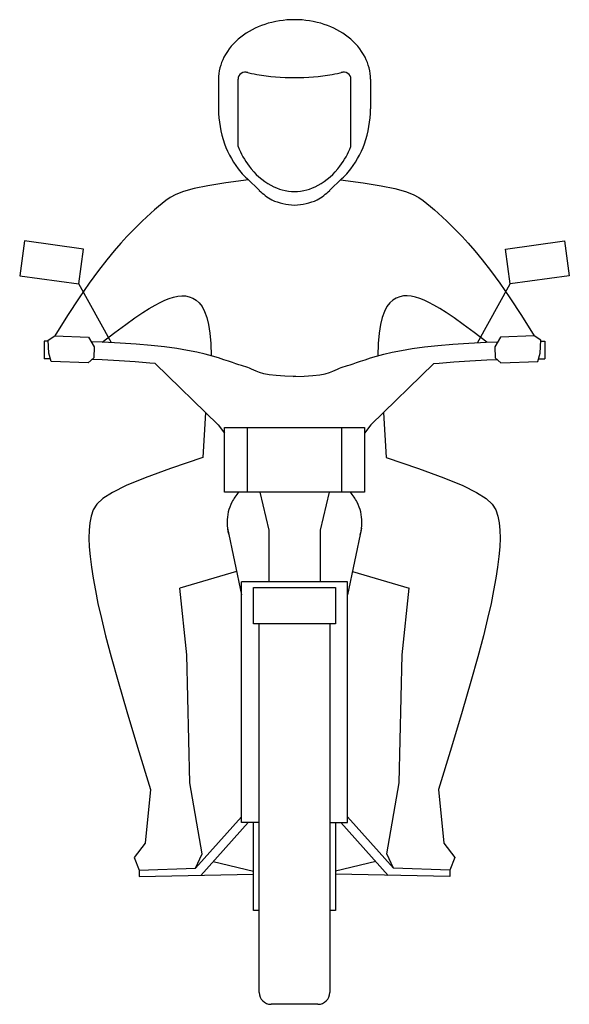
# Model space of a CAD drawing. Header units: millimetres. Extents: x -0.47 to 0.47, y 0 to 1.68.
import ezdxf

# ---------------------------------------------------------------- set-up
doc = ezdxf.new("R2010")
doc.units = ezdxf.units.MM

msp = doc.modelspace()

# ---------------------------------------------------------------- linework, layer by layer
for p, q in [((-0.0961, 1.4612), (-0.0961, 1.5758)), ((0.0961, 1.4612), (0.0961, 1.5758)), ((-0.0808, 1.4067), (-0.0596, 1.3863)), ((0.0808, 1.4067), (0.0596, 1.3863)), ((-0.4263, 1.1298), (-0.4263, 1.0998)), ((0.4263, 1.1298), (0.4263, 1.0998)), ((-0.119, 0.8725), (-0.119, 0.9825)), ((-0.119, 0.9825), (0.119, 0.9825)), ((-0.08, 0.8725), (-0.08, 0.9825)), ((0.08, 0.9825), (0.08, 0.8725)), ((0.119, 0.9825), (0.119, 0.8725)), ((0.119, 0.8725), (-0.119, 0.8725)), ((-0.1142, 0.8111), (-0.0902, 0.6977)), ((0.1142, 0.8111), (0.0902, 0.6977)), ((0.09, 0.72), (-0.09, 0.72)), ((-0.09, 0.31), (-0.09, 0.72)), ((0.09, 0.31), (0.09, 0.72)), ((-0.06, 0.02), (-0.06, 0.6479)), ((0.06, 0.6479), (0.06, 0.02)), ((-0.1596, 0.2197), (-0.0788, 0.31)), ((-0.06, 0.31), (-0.09, 0.31)), ((0.06, 0.31), (0.09, 0.31)), ((0.1596, 0.2197), (0.0788, 0.31)), ((-0.2647, 0.2286), (-0.2647, 0.2177)), ((-0.2647, 0.2177), (-0.07, 0.2215)), ((0.2647, 0.2177), (0.07, 0.2215)), ((0.2647, 0.2286), (0.2647, 0.2177)), ((0.04, 0), (-0.04, 0))]:
    msp.add_line(p, q)
for points in [[(0.1294, 1.5758, 0.12199), (0.1201, 1.6134, 0.105323), (0.0915, 1.6476, 0.088011), (0.0508, 1.6693, 0.078751), (0, 1.6774, 0.078751), (-0.0508, 1.6693, 0.088011), (-0.0915, 1.6476, 0.105323), (-0.1201, 1.6134, 0.12199), (-0.1294, 1.5758, 0.12199)], [(-0.082, 1.588, 0.020541), (-0.0642, 1.5842, 0.042682), (0, 1.5787, 0.042682), (0.0642, 1.5842, 0.020541), (0.082, 1.588, 0.098647)], [(-0.1294, 1.5254, 0.084936), (-0.1192, 1.4661, 0.091806), (-0.0915, 1.4179, 0.029082), (-0.0808, 1.4067, 0.113721)], [(0.0808, 1.4067, 0.029082), (0.0915, 1.4179, 0.091806), (0.1192, 1.4661, 0.084936), (0.1294, 1.5254, 0.084936)], [(-0.0961, 1.4612, 0.062389), (-0.0774, 1.428, 0.106251), (-0.0401, 1.3952, 0.128242), (0, 1.3847, 0.128242)], [(0, 1.3847, 0.128242), (0.0401, 1.3952, 0.106251), (0.0774, 1.428, 0.062389), (0.0961, 1.4612, 0.074512)], [(-0.06, 1.3866, 0.055021), (-0.0388, 1.3703, 0.085858), (0, 1.3615, 0.085858), (0.0388, 1.3703, 0.055021), (0.06, 1.3866, 0.08062)], [(-0.0952, 0.8725, 0.053657), (-0.1066, 0.8553, 0.119909), (-0.1149, 0.8212, 0.070457), (-0.112, 0.8005, 0.104937)], [(0.1149, 0.8212, 0.119909), (0.1066, 0.8553, 0.053657), (0.0952, 0.8725, 0.042866)], [(0.112, 0.8005, 0.070457), (0.1149, 0.8212, 0.119909)]]:
    msp.add_lwpolyline(points, format="xyb")
for points in [[(-0.1294, 1.5758), (-0.1294, 1.5254)], [(0.1294, 1.5758), (0.1294, 1.5254)], [(-0.0784, 1.4044), (-0.1171, 1.3995), (-0.1476, 1.3946), (-0.1711, 1.3896), (-0.1889, 1.3846), (-0.2021, 1.3796), (-0.2118, 1.3745), (-0.2193, 1.3694), (-0.2256, 1.3642), (-0.2318, 1.3589), (-0.2382, 1.3534), (-0.2449, 1.3476), (-0.2519, 1.3412), (-0.2594, 1.3342), (-0.2675, 1.3264), (-0.2762, 1.3176), (-0.2856, 1.3078), (-0.296, 1.2966), (-0.3073, 1.2836), (-0.3199, 1.2684), (-0.3339, 1.2503), (-0.3496, 1.2288), (-0.367, 1.2034), (-0.3864, 1.1735), (-0.408, 1.1387)], [(0.0784, 1.4044), (0.1171, 1.3995), (0.1476, 1.3946), (0.1711, 1.3896), (0.1889, 1.3846), (0.2021, 1.3796), (0.2118, 1.3745), (0.2193, 1.3694), (0.2256, 1.3642), (0.2318, 1.3589), (0.2382, 1.3534), (0.2449, 1.3476), (0.2519, 1.3412), (0.2594, 1.3342), (0.2675, 1.3264), (0.2762, 1.3176), (0.2856, 1.3078), (0.296, 1.2966), (0.3073, 1.2836), (0.3199, 1.2684), (0.3339, 1.2503), (0.3496, 1.2288), (0.367, 1.2034), (0.3864, 1.1735), (0.408, 1.1387)], [(-0.3118, 1.1271), (-0.3673, 1.2272)], [(0.3118, 1.1271), (0.3673, 1.2272)], [(-0.3276, 1.1279), (-0.3059, 1.1444), (-0.2875, 1.1581), (-0.2719, 1.1693), (-0.2586, 1.1784), (-0.2474, 1.1856), (-0.2376, 1.1913), (-0.229, 1.1958), (-0.221, 1.1993), (-0.2134, 1.2023), (-0.206, 1.2046), (-0.1989, 1.2062), (-0.1921, 1.2069), (-0.1856, 1.2067), (-0.1793, 1.2055), (-0.1734, 1.2032), (-0.1677, 1.1997), (-0.1624, 1.1949), (-0.1575, 1.1885), (-0.1531, 1.1805), (-0.1493, 1.1703), (-0.1462, 1.158), (-0.144, 1.1431), (-0.1426, 1.1255), (-0.1422, 1.1049)], [(0.3276, 1.1279), (0.3059, 1.1444), (0.2875, 1.1581), (0.2719, 1.1693), (0.2586, 1.1784), (0.2474, 1.1856), (0.2376, 1.1913), (0.229, 1.1958), (0.221, 1.1993), (0.2134, 1.2023), (0.206, 1.2046), (0.1989, 1.2062), (0.1921, 1.2069), (0.1856, 1.2067), (0.1793, 1.2055), (0.1734, 1.2032), (0.1677, 1.1997), (0.1624, 1.1949), (0.1575, 1.1885), (0.1531, 1.1805), (0.1493, 1.1703), (0.1462, 1.158), (0.144, 1.1431), (0.1426, 1.1255), (0.1422, 1.1049)], [(-0.4197, 1.1298), (-0.4263, 1.1298)], [(0.0024, 1.0697), (-0.0163, 1.07), (-0.0313, 1.071), (-0.0432, 1.0725), (-0.0525, 1.0743), (-0.0597, 1.0764), (-0.0651, 1.0785), (-0.0694, 1.0805), (-0.073, 1.0823), (-0.0764, 1.0838), (-0.0797, 1.0851), (-0.083, 1.0862), (-0.0866, 1.0872), (-0.0905, 1.0884), (-0.0949, 1.0896), (-0.1, 1.0912), (-0.1058, 1.0931), (-0.1125, 1.0954), (-0.1203, 1.0981), (-0.1294, 1.1011), (-0.1399, 1.1043), (-0.1521, 1.1075), (-0.1662, 1.1108), (-0.1823, 1.114), (-0.2007, 1.1171), (-0.2214, 1.1198), (-0.2444, 1.1223), (-0.2697, 1.1245), (-0.2971, 1.1263), (-0.3266, 1.1278), (-0.3463, 1.1285)], [(-0.0024, 1.0697), (0.0163, 1.07), (0.0313, 1.071), (0.0432, 1.0725), (0.0525, 1.0743), (0.0597, 1.0764), (0.0651, 1.0785), (0.0694, 1.0805), (0.073, 1.0823), (0.0764, 1.0838), (0.0797, 1.0851), (0.083, 1.0862), (0.0866, 1.0872), (0.0905, 1.0884), (0.0949, 1.0896), (0.1, 1.0912), (0.1058, 1.0931), (0.1125, 1.0954), (0.1203, 1.0981), (0.1294, 1.1011), (0.1399, 1.1043), (0.1521, 1.1075), (0.1662, 1.1108), (0.1823, 1.114), (0.2007, 1.1171), (0.2214, 1.1198), (0.2444, 1.1223), (0.2697, 1.1245), (0.2971, 1.1263), (0.3266, 1.1278), (0.3463, 1.1285)], [(0.4197, 1.1298), (0.4263, 1.1298)], [(-0.4159, 1.0997), (-0.4263, 1.0998)], [(-0.2372, 1.0914), (-0.2464, 1.0924), (-0.2714, 1.0946), (-0.2985, 1.0964), (-0.3276, 1.0978), (-0.3453, 1.0984)], [(-0.2372, 1.0914), (-0.1299, 0.987), (-0.119, 0.9732)], [(0.2372, 1.0914), (0.1299, 0.987), (0.119, 0.9732)], [(0.2372, 1.0914), (0.2464, 1.0924), (0.2714, 1.0946), (0.2985, 1.0964), (0.3276, 1.0978), (0.3453, 1.0984)], [(0.4159, 1.0997), (0.4263, 1.0998)], [(-0.1515, 1.0081), (-0.156, 0.9315)], [(0.1515, 1.0081), (0.156, 0.9315)], [(-0.156, 0.9315), (-0.2112, 0.9128), (-0.2542, 0.897), (-0.2866, 0.8836), (-0.3101, 0.872), (-0.3262, 0.8616), (-0.3365, 0.8518), (-0.3427, 0.8421), (-0.3462, 0.8318), (-0.3485, 0.8204), (-0.3498, 0.8079), (-0.3501, 0.7941), (-0.3496, 0.7791), (-0.3482, 0.7627), (-0.3459, 0.7449), (-0.3429, 0.7257), (-0.3392, 0.7051), (-0.3347, 0.6826), (-0.329, 0.6573), (-0.3218, 0.6276), (-0.3124, 0.5922), (-0.3006, 0.5498), (-0.2857, 0.4988), (-0.2675, 0.438), (-0.2454, 0.366)], [(0.156, 0.9315), (0.2112, 0.9128), (0.2542, 0.897), (0.2866, 0.8836), (0.3101, 0.872), (0.3262, 0.8616), (0.3365, 0.8518), (0.3427, 0.8421), (0.3462, 0.8318), (0.3485, 0.8204), (0.3498, 0.8079), (0.3501, 0.7941), (0.3496, 0.7791), (0.3482, 0.7627), (0.3459, 0.7449), (0.3429, 0.7257), (0.3392, 0.7051), (0.3347, 0.6826), (0.329, 0.6573), (0.3218, 0.6276), (0.3124, 0.5922), (0.3006, 0.5498), (0.2857, 0.4988), (0.2675, 0.438), (0.2454, 0.366)], [(-0.0589, 0.8725), (-0.0439, 0.8076), (-0.0439, 0.72)], [(0.0589, 0.8725), (0.0439, 0.8076), (0.0439, 0.72)], [(-0.0986, 0.7372), (-0.1951, 0.7091)], [(0.0986, 0.7372), (0.1951, 0.7091)], [(-0.2454, 0.366), (-0.2544, 0.2748), (-0.2731, 0.2503), (-0.2647, 0.2286), (-0.1685, 0.2319), (-0.1574, 0.2563), (-0.1783, 0.3774), (-0.1834, 0.5952), (-0.1951, 0.7091)], [(-0.07, 0.6479), (-0.07, 0.71)], [(-0.07, 0.71), (0.07, 0.71), (0.07, 0.6479)], [(0.2454, 0.366), (0.2544, 0.2748), (0.2731, 0.2503), (0.2647, 0.2286), (0.1685, 0.2319), (0.1574, 0.2563), (0.1783, 0.3774), (0.1834, 0.5952), (0.1951, 0.7091)], [(0.07, 0.6479), (-0.07, 0.6479)], [(-0.09, 0.3196), (-0.1685, 0.2319)], [(0.09, 0.3196), (0.1685, 0.2319)], [(-0.06, 0.1598), (-0.07, 0.1598), (-0.07, 0.31)], [(0.07, 0.31), (0.07, 0.1598), (0.06, 0.1598)], [(-0.1387, 0.2431), (-0.07, 0.227)], [(0.1387, 0.2431), (0.07, 0.227)]]:
    msp.add_lwpolyline(points)
for points in [[(-0.3673, 1.2272), (-0.3592, 1.2866), (-0.4599, 1.3005), (-0.4681, 1.2411)], [(0.3673, 1.2272), (0.3592, 1.2866), (0.4599, 1.3005), (0.4681, 1.2411)], [(-0.4198, 1.1314), (-0.408, 1.1387), (-0.3509, 1.1363), (-0.3411, 1.12), (-0.3419, 1.1016), (-0.3513, 1.0927), (-0.4145, 1.0951), (-0.4186, 1.109)], [(0.4198, 1.1314), (0.408, 1.1387), (0.3509, 1.1363), (0.3411, 1.12), (0.3419, 1.1016), (0.3513, 1.0927), (0.4145, 1.0951), (0.4186, 1.109)]]:
    msp.add_lwpolyline(points, close=True)
for centre, radius, start, end in [((-0.0838, 1.5758), 0.0123, 70.0026, 180), ((0.0838, 1.5758), 0.0123, 0, 109.9974), ((-0.04, 0.02), 0.02, 180, 270), ((0.04, 0.02), 0.02, 270, 0)]:
    msp.add_arc(centre, radius, start, end)

doc.saveas('drawing.dxf')
